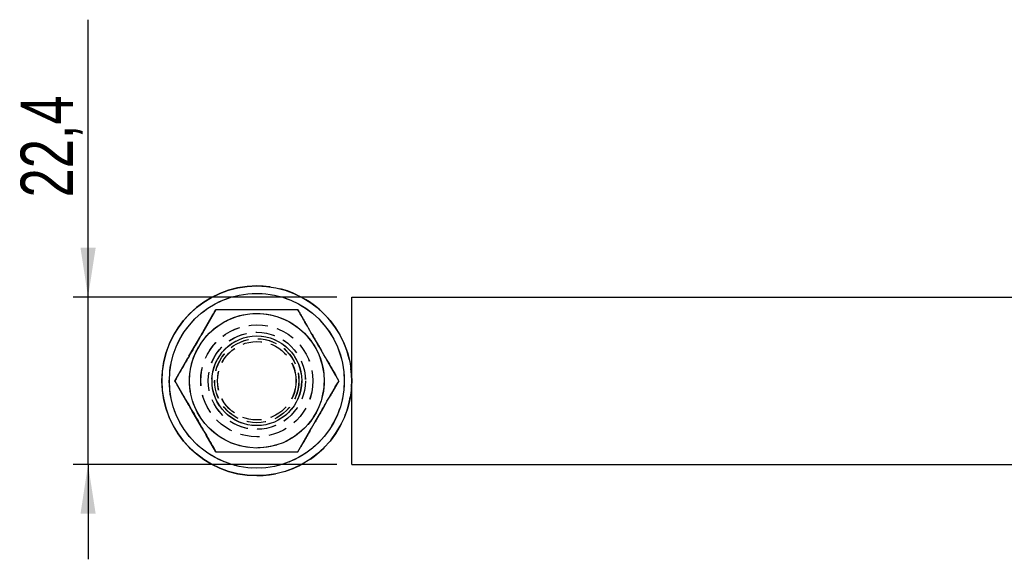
# Model space of a CAD drawing. Extents: x 59 to 746, y 13 to 589.
# Tile 1 of 46: x 69 to 201, y 126 to 198. Entities that reach past the tile are written whole.
import ezdxf

# ---------------------------------------------------------------- set-up
doc = ezdxf.new("R2010")
doc.units = 0
doc.header["$LTSCALE"] = 2
doc.linetypes.add('HIDDEN', pattern=[1.905, 1.27, -0.635])
doc.layers.get('0').update_dxf_attribs({"linetype": 'CONTINUOUS'})
doc.styles.add('SLDTEXTSTYLE0', font='TXT', dxfattribs={"width": 0.75})
doc.dimstyles.new('SLDDIMSTYLE3', dxfattribs={"dimtxt": 7, "dimasz": 6.604, "dimexe": 0, "dimexo": 0.0625, "dimgap": 1.75, "dimtad": 1, "dimdec": 3, "dimrnd": 1e-09, "dimzin": 12, "dimtxsty": 'SLDTEXTSTYLE0', "dimsah": 1, "dimcen": 0.09, "dimazin": 3, "dimtfac": 1, "dimtdec": 3, "dimtmove": 0, "dimatfit": 3, "dimtolj": 1, "dimtzin": 12})

# ---------------------------------------------------------------- blocks, each defined once
blk = doc.blocks.new('_D_6')
at = {"color": 179, "linetype": 'CONTINUOUS'}
for p, q in [((78.27, 161.2), (78.27, 198.33)), ((111.54, 161.2), (76.27, 161.2)), ((78.27, 138.8), (78.27, 161.2)), ((111.54, 138.8), (76.27, 138.8)), ((78.27, 138.8), (78.27, 126.1))]:
    blk.add_line(p, q, dxfattribs=at)
for points in [[(78.27, 161.2), (79.29, 167.8), (77.26, 167.8)], [(78.27, 138.8), (77.26, 132.19), (79.29, 132.19)]]:
    blk.add_solid(points, dxfattribs=at)
at = {"color": 179, "linetype": 'CONTINUOUS', "insert": (69.25, 174.54, -140.12), "char_height": 7, "attachment_point": 1, "rotation": 90, "style": 'SLDTEXTSTYLE0'}
blk.add_mtext('22,4', dxfattribs=at)

msp = doc.modelspace()

# ---------------------------------------------------------------- linework, layer by layer
at = {"color": 7, "linetype": 'CONTINUOUS'}
for p, q in [((100.850792, 162.697995), (100.840927, 162.697995)), ((113.540963, 150.497337), (113.540963, 161.197994)), ((113.540963, 161.197994), (113.550753, 161.197994)), ((113.550753, 150.029271), (113.550753, 161.197994)), ((113.550753, 161.197994), (209.292212, 161.197994)), ((100.857259, 155.997995), (100.854174, 155.997995)), ((89.884178, 149.997995), (89.881794, 149.997995)), ((113.540963, 138.797995), (113.540963, 149.498652)), ((113.550753, 138.797995), (113.550753, 149.966719)), ((100.854174, 143.997995), (100.857259, 143.997995)), ((113.540963, 138.797995), (113.550753, 138.797995)), ((113.550753, 138.797995), (209.312075, 138.797995)), ((100.840927, 137.297995), (100.850792, 137.297995))]:
    msp.add_line(p, q, dxfattribs=at)
at = {"color": 7, "linetype": 'HIDDEN'}
for p, q in [((89.859114, 149.997995), (95.343934, 159.497995)), ((89.861424, 149.997995), (95.346243, 159.497995)), ((106.313587, 159.497995), (111.798422, 149.997995)), ((106.315897, 159.497995), (111.800731, 149.997995)), ((100.854174, 155.997995), (100.831078, 155.997995)), ((100.850792, 156.497995), (100.840927, 156.497995)), ((100.84054, 155.247995), (100.837619, 155.247995)), ((100.8541, 155.247995), (100.851179, 155.247995)), ((113.540963, 149.498652), (113.540963, 150.497337)), ((89.859114, 149.997995), (89.861424, 149.997995)), ((95.343934, 140.497995), (89.859114, 149.997995)), ((95.346243, 140.497995), (89.861424, 149.997995)), ((89.870618, 149.997995), (89.868234, 149.997995)), ((111.798422, 149.997995), (106.313587, 140.497995)), ((111.800731, 149.997995), (106.315897, 140.497995)), ((111.798422, 149.997995), (111.800731, 149.997995)), ((111.809925, 149.997995), (111.807556, 149.997995)), ((111.823485, 149.997995), (111.821101, 149.997995)), ((113.550753, 149.966719), (113.550753, 150.029271)), ((100.831078, 143.997995), (100.854174, 143.997995)), ((100.837619, 144.747995), (100.84054, 144.747995)), ((100.851179, 144.747995), (100.8541, 144.747995)), ((100.840927, 143.497995), (100.850792, 143.497995))]:
    msp.add_line(p, q, dxfattribs=at)
at = {"color": 7, "linetype": 'CONTINUOUS'}
for centre, radius in [((100.850788, 149.997991), 12.699996), ((100.85109, 149.997994), 11.699999), ((100.854174, 149.997992), 8.999997), ((100.857267, 149.997993), 5.999998)]:
    msp.add_circle(centre, radius, dxfattribs=at)
at = {"color": 7, "linetype": 'HIDDEN'}
for centre, radius in [((100.840629, 149.997994), 11.699999), ((100.837545, 149.997997), 9.000002), ((100.840629, 149.997993), 8.999998), ((100.851105, 149.997993), 8.999998), ((100.84063, 149.997996), 7.500001), ((100.851104, 149.997995), 7.5), ((100.840932, 149.997994), 6.499999), ((100.850787, 149.997994), 6.499999), ((100.831069, 149.997996), 5.999998), ((100.837541, 149.997993), 5.631431), ((100.840625, 149.997993), 5.631431), ((100.8511, 149.997998), 5.631426), ((100.854185, 149.997998), 5.631426), ((100.83762, 149.997997), 5.249998), ((100.840541, 149.997993), 5.249998), ((100.85118, 149.997997), 5.249998), ((100.8541, 149.997997), 5.250002)]:
    msp.add_circle(centre, radius, dxfattribs=at)
at = {"color": 7, "linetype": 'CONTINUOUS'}
msp.add_arc((100.840933, 149.997995), 12.7, 90.00002618, 269.99997382, dxfattribs=at)
at = {"color": 7, "linetype": 'HIDDEN'}
msp.add_arc((100.840936, 149.997995), 12.7, 269.99995895, 90.00004105, dxfattribs=at)
at = {"color": 7, "linetype": 'CONTINUOUS'}
for points, knots in [([(89.881794, 149.997995), (90.357763, 150.822531), (91.320024, 152.489486), (92.745921, 154.959284), (94.109096, 157.320252), (94.944898, 158.767659), (95.366628, 159.497995)], [0, 0, 0, 0, 0.2646057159, 0.534949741, 0.7653439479, 1, 1, 1, 1]), ([(95.368997, 159.497995), (94.893026, 158.673459), (93.930763, 157.006509), (92.504891, 154.536696), (91.14169, 152.175747), (90.305901, 150.728332), (89.884178, 149.997995)], [0, 0, 0, 0, 0.2646059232, 0.5349494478, 0.7653445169, 1, 1, 1, 1]), ([(106.338651, 159.497995), (104.973774, 159.497995), (102.700861, 159.497995), (99.392522, 159.497995), (97.106784, 159.497995), (95.776911, 159.497995), (95.368997, 159.497995)], [0, 0, 0, 0, 0.37723719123, 0.62820843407, 0.88596008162, 1, 1, 1, 1]), ([(111.823485, 149.997995), (111.347516, 150.822531), (110.385255, 152.489486), (108.959358, 154.959284), (107.596183, 157.320252), (106.760381, 158.767659), (106.338651, 159.497995)], [0, 0, 0, 0, 0.2646057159, 0.534949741, 0.7653439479, 1, 1, 1, 1]), ([(95.366628, 140.497995), (94.890505, 141.322531), (93.927935, 142.989483), (92.501934, 145.459287), (91.138911, 147.820247), (90.303385, 149.267658), (89.881794, 149.997995)], [0, 0, 0, 0, 0.2646058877, 0.5349497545, 0.7653442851, 1, 1, 1, 1]), ([(89.884178, 149.997995), (90.360302, 149.173459), (91.322874, 147.506511), (92.748855, 145.036698), (94.111881, 142.675742), (94.947407, 141.228332), (95.368997, 140.497995)], [0, 0, 0, 0, 0.2646061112, 0.5349494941, 0.7653441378, 1, 1, 1, 1]), ([(106.338651, 140.497995), (106.814774, 141.322531), (107.777344, 142.989483), (109.203345, 145.459287), (110.566368, 147.820247), (111.401894, 149.267658), (111.823485, 149.997995)], [0, 0, 0, 0, 0.2646058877, 0.5349497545, 0.7653442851, 1, 1, 1, 1]), ([(95.368997, 140.497995), (95.776917, 140.497995), (97.083806, 140.497995), (99.368226, 140.497995), (102.677611, 140.497995), (104.973775, 140.497995), (106.338651, 140.497995)], [0, 0, 0, 0, 0.1140404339, 0.3653617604, 0.6227611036, 1, 1, 1, 1])]:
    msp.add_open_spline(points, degree=3, knots=knots, dxfattribs=at)
at = {"color": 7, "linetype": 'HIDDEN'}
for points, knots in [([(106.336282, 159.497995), (106.812253, 158.673459), (107.774516, 157.006509), (109.200387, 154.536697), (110.56359, 152.175746), (111.399378, 150.728332), (111.821101, 149.997995)], [0, 0, 0, 0, 0.26460587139, 0.53494938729, 0.76534441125, 1, 1, 1, 1]), ([(111.821101, 149.997995), (111.344977, 149.173459), (110.382405, 147.506511), (108.956424, 145.036699), (107.593398, 142.675741), (106.757872, 141.228332), (106.336282, 140.497995)], [0, 0, 0, 0, 0.2646060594, 0.5349494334, 0.765344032, 1, 1, 1, 1])]:
    msp.add_open_spline(points, degree=3, knots=knots, dxfattribs=at)

# ---------------------------------------------------------------- dimensions: what is measured, and where the dimension line sits
at = {"color": 179, "linetype": 'CONTINUOUS'}
dim = msp.add_linear_dim(base=(78.273953, 161.197995), p1=(113.540971, 138.797995), p2=(113.540971, 161.197995), angle=90, dimstyle='SLDDIMSTYLE3', dxfattribs=at)
dim.commit()
dim.dimension.update_dxf_attribs({"geometry": '_D_6', "text_midpoint": (78.273953, 186.43779), "dimtype": 160})

doc.saveas('drawing.dxf')
